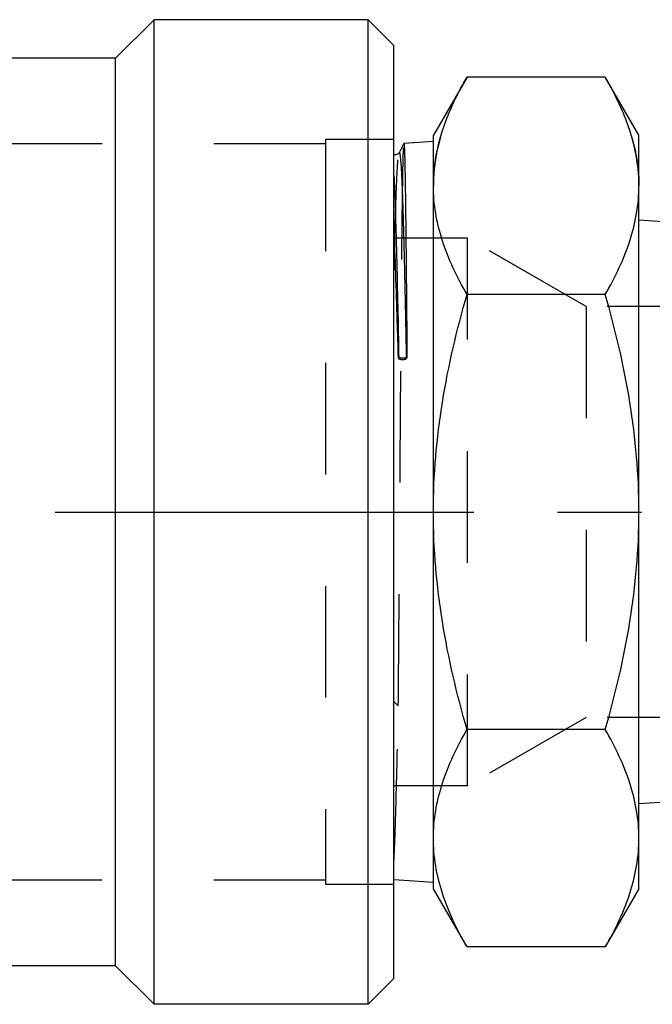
# Model space of a CAD drawing. Header units: millimetres. Extents: x 424 to 576, y 464 to 541.
# Tile 2 of 8: x 500 to 537, y 464 to 522. Entities that reach past the tile are written whole.
import ezdxf

# ---------------------------------------------------------------- set-up
doc = ezdxf.new("R2010")
doc.units = ezdxf.units.MM
doc.header["$LTSCALE"] = 65.185185
doc.linetypes.add('CENTER', pattern=[0.6, 0.375, -0.075, 0.075, -0.075])
doc.linetypes.add('HIDDEN', pattern=[0.2, 0.1, -0.1])
for name, color, linetype in [('ACHSEN_S', 7, 'CONTINUOUS'), ('FASEN', 7, 'CONTINUOUS'), ('KOERPER', 7, 'CONTINUOUS'), ('KONST.EL_MIT_GEO', 7, 'CONTINUOUS')]:
    doc.layers.add(name, color=color, linetype=linetype)

msp = doc.modelspace()

# ---------------------------------------------------------------- linework, layer by layer
at = {"layer": 'ACHSEN_S', "color": 2, "linetype": 'CENTER'}
msp.add_line((423.85, 492.975), (576.15, 492.975), dxfattribs=at)
at = {"layer": 'FASEN', "color": 7, "linetype": 'Continuous'}
for p, q in [((520.35, 464.225), (520.35, 521.725)), ((521.85, 520.225), (520.35, 521.725)), ((521.85, 465.725), (521.85, 520.225)), ((521.85, 465.725), (520.35, 464.225))]:
    msp.add_line(p, q, dxfattribs=at)
at = {"layer": 'KOERPER', "color": 7, "linetype": 'Continuous'}
for p, q in [((507.85, 521.725), (505.6, 519.475)), ((507.85, 464.225), (507.85, 521.725)), ((520.35, 521.725), (507.85, 521.725)), ((505.6, 519.475), (446.204, 519.475)), ((505.6, 466.475), (505.6, 519.475)), ((505.6, 466.475), (445.1, 466.475)), ((507.85, 464.225), (505.6, 466.475)), ((520.35, 464.225), (507.85, 464.225))]:
    msp.add_line(p, q, dxfattribs=at)
at = {"layer": 'KONST.EL_MIT_GEO', "color": 7, "linetype": 'Continuous'}
for p, q in [((526.115, 518.378), (524.15, 514.975)), ((534.185, 518.378), (526.115, 518.378)), ((536.15, 514.975), (534.185, 518.378)), ((524.15, 470.975), (524.15, 514.975)), ((536.15, 470.975), (536.15, 514.975)), ((522.43, 514.498), (522.147, 513.954)), ((524.15, 514.614), (522.432, 514.5)), ((521.956, 509.657), (521.959, 509.568)), ((538.128, 509.887), (536.15, 510.018)), ((534.185, 505.677), (526.115, 505.677)), ((522.608, 501.965), (522.109, 501.951)), ((534.185, 480.273), (526.115, 480.273)), ((539.187, 476.133), (536.15, 475.932)), ((524.15, 471.336), (521.85, 471.489)), ((526.115, 467.572), (524.15, 470.975)), ((536.15, 470.975), (534.185, 467.572)), ((534.185, 467.572), (526.115, 467.572))]:
    msp.add_line(p, q, dxfattribs=at)
at = {"layer": 'KONST.EL_MIT_GEO', "color": 8, "linetype": 'HIDDEN'}
for p, q in [((521.85, 514.725), (517.85, 514.725)), ((517.85, 514.725), (517.85, 471.225)), ((521.85, 471.225), (521.85, 514.725)), ((517.85, 514.475), (487.35, 514.475)), ((522.43, 514.498), (522.432, 514.5)), ((526.15, 508.975), (521.85, 508.975)), ((533.078, 504.975), (526.15, 508.975)), ((526.15, 476.975), (526.15, 508.975)), ((553.851, 504.975), (533.078, 504.975)), ((533.078, 504.975), (533.078, 480.975)), ((522.109, 501.951), (522.129, 501.936)), ((522.57, 501.965), (522.571, 501.936)), ((522.571, 501.936), (522.608, 501.965)), ((521.85, 481.911), (522.104, 481.654)), ((533.078, 480.975), (526.15, 476.975)), ((553.851, 480.975), (533.078, 480.975)), ((526.15, 476.975), (521.85, 476.975)), ((517.85, 471.475), (487.35, 471.475)), ((521.85, 471.225), (517.85, 471.225))]:
    msp.add_line(p, q, dxfattribs=at)
at = {"layer": 'KONST.EL_MIT_GEO', "color": 7, "linetype": 'Continuous'}
msp.add_lwpolyline([(522.147, 513.954), (522.146, 513.952), (522.137, 513.938), (522.124, 513.921), (522.102, 513.897), (522.064, 513.869), (522.012, 513.844), (521.954, 513.833), (521.894, 513.837), (521.85, 513.85)], dxfattribs=at)
for points, knots in [([(524.565, 514.861), (524.651, 515.161), (525.055, 516.38), (525.629, 517.537), (526.115, 518.378)], [0, 0, 0, 0, 0.243182, 1, 1, 1, 1]), ([(535.735, 514.861), (535.649, 515.161), (535.245, 516.38), (534.671, 517.537), (534.185, 518.378)], [0, 0, 0, 0, 0.243182, 1, 1, 1, 1]), ([(524.15, 512.028), (524.15, 512.265), (524.186, 513.221), (524.365, 514.17), (524.565, 514.861)], [0, 0, 0, 0, 0.247871, 1, 1, 1, 1]), ([(536.15, 512.028), (536.15, 512.265), (536.114, 513.221), (535.935, 514.17), (535.735, 514.861)], [0, 0, 0, 0, 0.247871, 1, 1, 1, 1]), ([(522.432, 514.5), (522.437, 514.5), (522.438, 514.472), (522.445, 514.441), (522.449, 514.368), (522.455, 514.275), (522.46, 514.152), (522.468, 513.936), (522.477, 513.599), (522.488, 513.117), (522.499, 512.532), (522.51, 511.849), (522.521, 511.069), (522.531, 510.198), (522.547, 508.866), (522.565, 507.007), (522.587, 504.574), (522.601, 502.861), (522.608, 501.965)], [0, 0, 0, 0, 0.001149, 0.00442, 0.009852, 0.017446, 0.027199, 0.039095, 0.069256, 0.107785, 0.15448, 0.20911, 0.271393, 0.341017, 0.417626, 0.590217, 0.785664, 1, 1, 1, 1]), ([(522.147, 513.954), (522.15, 513.96), (522.162, 513.973), (522.18, 513.939), (522.189, 513.899), (522.203, 513.825), (522.215, 513.727), (522.228, 513.599), (522.241, 513.446), (522.26, 513.187), (522.283, 512.797), (522.309, 512.252), (522.335, 511.605), (522.372, 510.55), (522.417, 509.009), (522.469, 506.915), (522.52, 504.53), (522.554, 502.847), (522.57, 501.965)], [0, 0, 0, 0, 0.001476, 0.003219, 0.007034, 0.013088, 0.021405, 0.031989, 0.044825, 0.059899, 0.096684, 0.142144, 0.196039, 0.258074, 0.405207, 0.580429, 0.78007, 1, 1, 1, 1]), ([(521.85, 512.609), (521.86, 512.412), (521.903, 511.428), (521.934, 510.444), (521.956, 509.657)], [0, 0, 0, 0, 0.200379, 1, 1, 1, 1]), ([(526.115, 505.677), (525.539, 506.674), (524.793, 508.221), (524.244, 510.399), (524.15, 511.489), (524.15, 512.028)], [0, 0, 0, 0, 0.514153, 0.759424, 1, 1, 1, 1]), ([(534.185, 505.677), (534.761, 506.674), (535.507, 508.221), (536.056, 510.399), (536.15, 511.489), (536.15, 512.028)], [0, 0, 0, 0, 0.514153, 0.759424, 1, 1, 1, 1]), ([(522.109, 501.951), (522.088, 502.675), (522.012, 505.242), (521.927, 507.809), (521.85, 509.652)], [0, 0, 0, 0, 0.281833, 1, 1, 1, 1]), ([(521.959, 509.568), (521.974, 509.027), (522.04, 506.483), (522.091, 503.938), (522.129, 501.936)], [0, 0, 0, 0, 0.212827, 1, 1, 1, 1]), ([(524.15, 492.975), (524.15, 495.122), (524.525, 499.423), (525.519, 503.613), (526.115, 505.677)], [0, 0, 0, 0, 0.499896, 1, 1, 1, 1]), ([(536.15, 492.975), (536.15, 495.122), (535.775, 499.423), (534.781, 503.613), (534.185, 505.677)], [0, 0, 0, 0, 0.499896, 1, 1, 1, 1]), ([(526.115, 480.273), (525.519, 482.337), (524.525, 486.527), (524.15, 490.828), (524.15, 492.975)], [0, 0, 0, 0, 0.500104, 1, 1, 1, 1]), ([(534.185, 480.273), (534.781, 482.337), (535.775, 486.527), (536.15, 490.828), (536.15, 492.975)], [0, 0, 0, 0, 0.500104, 1, 1, 1, 1]), ([(524.15, 473.922), (524.15, 474.461), (524.244, 475.551), (524.793, 477.729), (525.539, 479.276), (526.115, 480.273)], [0, 0, 0, 0, 0.240576, 0.485848, 1, 1, 1, 1]), ([(536.15, 473.922), (536.15, 474.461), (536.056, 475.551), (535.507, 477.729), (534.761, 479.276), (534.185, 480.273)], [0, 0, 0, 0, 0.240576, 0.485848, 1, 1, 1, 1]), ([(526.115, 467.572), (525.539, 468.569), (524.793, 470.116), (524.244, 472.294), (524.15, 473.384), (524.15, 473.922)], [0, 0, 0, 0, 0.514153, 0.759424, 1, 1, 1, 1]), ([(534.185, 467.572), (534.761, 468.569), (535.507, 470.116), (536.056, 472.294), (536.15, 473.384), (536.15, 473.922)], [0, 0, 0, 0, 0.514153, 0.759424, 1, 1, 1, 1])]:
    msp.add_open_spline(points, degree=3, knots=knots, dxfattribs=at)
at = {"layer": 'KONST.EL_MIT_GEO', "color": 8, "linetype": 'HIDDEN'}
for points, knots in [([(524.565, 514.861), (524.449, 514.459), (524.233, 513.525), (524.15, 512.566), (524.15, 512.028)], [0, 0, 0, 0, 0.436952, 1, 1, 1, 1]), ([(535.735, 514.861), (535.851, 514.459), (536.067, 513.525), (536.15, 512.566), (536.15, 512.028)], [0, 0, 0, 0, 0.436952, 1, 1, 1, 1]), ([(522.104, 481.654), (522.119, 483.376), (522.146, 486.961), (522.186, 492.424), (522.219, 497.067), (522.246, 500.705), (522.266, 503.263), (522.286, 505.643), (522.306, 507.802), (522.326, 509.703), (522.344, 511.111), (522.358, 512.084), (522.368, 512.691), (522.378, 513.212), (522.388, 513.646), (522.398, 513.989), (522.406, 514.218), (522.414, 514.356), (522.418, 514.424), (522.424, 514.468), (522.426, 514.491), (522.43, 514.498)], [0, 0, 0, 0, 0.157228, 0.327472, 0.498929, 0.581379, 0.659717, 0.73258, 0.798698, 0.856923, 0.906244, 0.927292, 0.945805, 0.961703, 0.974918, 0.985392, 0.993081, 0.99587, 0.997952, 0.999327, 1, 1, 1, 1]), ([(521.85, 507.036), (521.862, 507.534), (521.885, 508.477), (521.922, 509.809), (521.959, 510.97), (521.995, 511.949), (522.031, 512.737), (522.062, 513.27), (522.089, 513.595), (522.106, 513.762), (522.124, 513.876), (522.137, 513.935), (522.147, 513.954)], [0, 0, 0, 0, 0.215628, 0.408576, 0.576803, 0.718703, 0.832873, 0.918231, 0.949856, 0.974026, 0.990713, 1, 1, 1, 1]), ([(522.129, 501.936), (522.155, 501.915), (522.231, 501.889), (522.35, 501.875), (522.469, 501.889), (522.545, 501.915), (522.571, 501.936)], [0, 0, 0, 0, 0.21875, 0.5, 0.78125, 1, 1, 1, 1]), ([(521.85, 472.615), (521.876, 473.108), (521.923, 474.282), (522.013, 477.295), (522.067, 479.815), (522.104, 481.654)], [0, 0, 0, 0, 0.16384, 0.389875, 1, 1, 1, 1])]:
    msp.add_open_spline(points, degree=3, knots=knots, dxfattribs=at)

doc.saveas('drawing.dxf')
